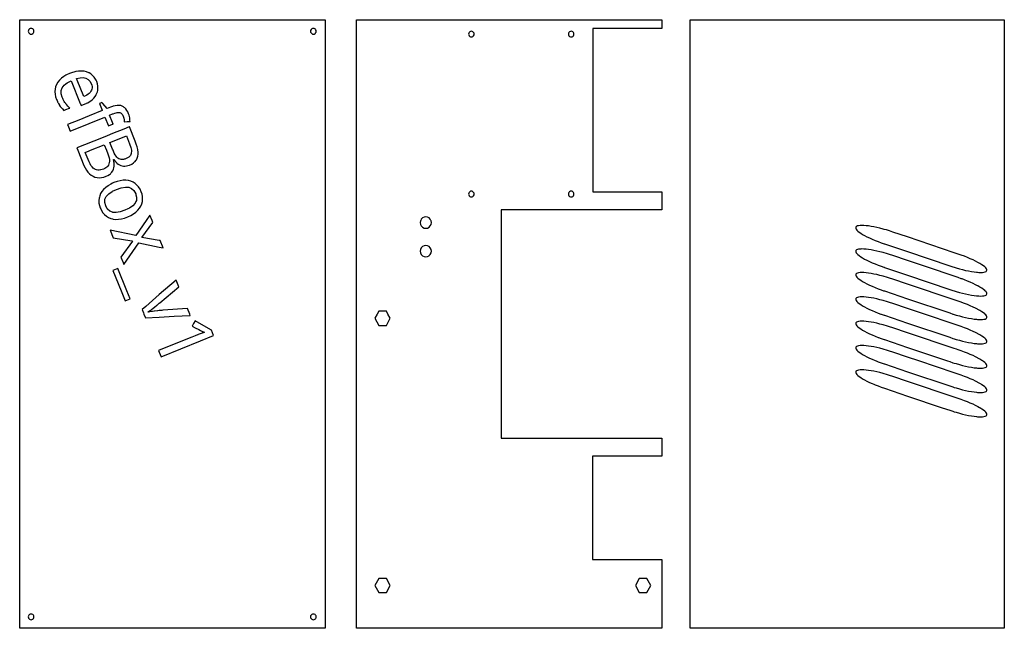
# Model space of a CAD drawing. Extents: x -180 to 165, y 105 to 318.
import ezdxf

# ---------------------------------------------------------------- set-up
doc = ezdxf.new("R2010")
doc.units = 0
doc.layers.get('0').update_dxf_attribs({"linetype": 'CONTINUOUS'})

msp = doc.modelspace()

# ---------------------------------------------------------------- linework, layer by layer
at = {"color": 7}
for points in [[(-180, 318.100006), (-163.839996, 318.100006), (-131.072006, 318.100006), (-98.304001, 318.100006), (-79.744392, 318.100006), (-72.985001, 318.100006), (-72.985001, 313.354004), (-72.985001, 310.831726), (-72.985001, 280.586006), (-72.985001, 215.050003), (-72.985001, 149.514), (-72.985001, 116.746002), (-72.985001, 108.554001), (-72.985001, 105.050003), (-78.018837, 105.050003), (-81.919998, 105.050003), (-98.304001, 105.050003), (-131.072006, 105.050003), (-163.839996, 105.050003), (-172.031998, 105.050003), (-176.934067, 105.050003), (-180, 105.050003), (-180, 107.400726), (-180, 108.554001), (-180, 110.685356), (-180, 116.746002), (-180, 149.514), (-180, 182.586163), (-180, 211.34752), (-180, 215.050003), (-180, 247.818005), (-180, 280.586006), (-180, 288.778), (-180, 296.970001), (-180, 308.655006), (-180, 310.887131), (-180, 313.354004), (-180, 316.642006), (-180, 317.204872)], [(45.014, 251.488003), (32.768002, 251.488003), (20.834999, 251.488003), (16.384001, 251.488003), (0, 251.488003), (-11.277, 251.488003), (-11.277, 247.818005), (-11.277, 215.050003), (-11.277, 211.076003), (-11.277, 171.588001), (45.014, 171.588001), (45.014, 165.288002), (20.693001, 165.288002), (20.693001, 149.514), (20.693001, 129.074005), (45.014, 129.074005), (45.014, 122.522003), (45.014, 117.547005), (45.014, 105.050003), (43.855907, 105.050003), (-42.024803, 105.050003), (-47.424801, 105.050003), (-61.995998, 105.050003), (-61.995998, 131.893387), (-61.995998, 141.841385), (-61.995998, 149.514), (-61.995998, 215.050003), (-61.995998, 216.051003), (-61.995998, 231.434004), (-61.995998, 247.818005), (-61.995998, 280.586006), (-61.995998, 318.100006), (-32.768002, 318.100006), (-29.241718, 318.100006), (0, 318.100006), (13.057583, 318.100006), (16.778538, 318.100006), (20.834999, 318.100006), (32.768002, 318.100006), (45.014, 318.100006), (45.014, 314.994003), (32.768002, 314.994003), (20.834999, 314.994003), (20.834999, 313.354004), (20.834999, 313.318192), (20.834999, 310.840073), (20.834999, 307.991333), (20.834999, 280.586006), (20.834999, 264.202003), (20.834999, 257.889004), (32.768002, 257.889004), (45.014, 257.889004)], [(54.986, 318.100006), (131.072006, 318.100006), (165, 318.100006), (165, 280.586006), (165, 247.818005), (165, 215.050003), (165, 182.282001), (165, 149.514), (165, 105.050003), (131.072006, 105.050003), (54.986, 105.050003), (54.986, 149.514), (54.986, 215.050003), (54.986, 280.586006)], [(-175.197998, 313.457001), (-175.056, 313.736), (-175.007004, 314.046005), (-175.056, 314.356003), (-175.197998, 314.635002), (-175.419998, 314.857002), (-175.697006, 314.999001), (-176.005997, 315.049004), (-176.315002, 314.999001), (-176.593002, 314.857002), (-176.815002, 314.635002), (-176.957001, 314.356003), (-177.005005, 314.046005), (-176.957001, 313.736), (-176.815002, 313.457001), (-176.712006, 313.354004), (-176.593002, 313.235001), (-176.315002, 313.093002), (-176.005997, 313.044006), (-175.697006, 313.093002), (-175.419998, 313.235001), (-175.300995, 313.354004)], [(-77.912003, 314.635002), (-78.054001, 314.356003), (-78.102997, 314.046005), (-78.054001, 313.736), (-77.912003, 313.457001), (-77.808998, 313.354004), (-77.690002, 313.235001), (-77.412003, 313.093002), (-77.103996, 313.044006), (-76.794998, 313.093002), (-76.515999, 313.235001), (-76.397537, 313.354004), (-76.294998, 313.457001), (-76.153999, 313.736), (-76.105003, 314.046005), (-76.153999, 314.356003), (-76.294998, 314.635002), (-76.515999, 314.857002), (-76.794998, 314.999001), (-77.103996, 315.049004), (-77.412003, 314.999001), (-77.690002, 314.857002)], [(-20.766001, 313.075005), (-20.808437, 313.354004), (-20.813, 313.384003), (-20.951, 313.663002), (-21.166, 313.884003), (-21.438, 314.026001), (-21.737, 314.075005), (-22.038, 314.026001), (-22.309, 313.884003), (-22.524, 313.663002), (-22.662001, 313.384003), (-22.666563, 313.354004), (-22.709, 313.075005), (-22.662001, 312.766006), (-22.524, 312.487), (-22.309, 312.266006), (-22.038, 312.124001), (-21.737, 312.075005), (-21.438, 312.124001), (-21.166, 312.266006), (-20.951, 312.487), (-20.813, 312.766006)], [(14.22, 313.075005), (14.177563, 313.354004), (14.173, 313.384003), (14.035, 313.663002), (13.82, 313.884003), (13.548, 314.026001), (13.249, 314.075005), (12.948, 314.026001), (12.677, 313.884003), (12.462, 313.663002), (12.325, 313.384003), (12.32034, 313.354004), (12.277, 313.075005), (12.325, 312.766006), (12.462, 312.487), (12.677, 312.266006), (12.948, 312.124001), (13.249, 312.075005), (13.548, 312.124001), (13.82, 312.266006), (14.035, 312.487), (14.173, 312.766006)], [(-163.729004, 288.550003), (-163.839996, 288.706329), (-163.890884, 288.778), (-164.160004, 289.157005), (-164.363998, 289.484001), (-164.748001, 290.185005), (-164.931, 290.571007), (-165.108994, 290.988007), (-165.449997, 292.196007), (-165.450607, 292.874001), (-165.451004, 293.303001), (-165.113007, 294.307007), (-164.436996, 295.211006), (-163.839996, 295.679092), (-163.395004, 296.028), (-161.985992, 296.758003), (-158.764999, 288.778), (-158.730286, 288.691978), (-158.475998, 288.062004), (-157.050003, 288.639), (-156.746948, 288.778), (-156.576889, 288.856003), (-156.167007, 289.044006), (-155.647995, 289.347191), (-155.371002, 289.509003), (-154.662003, 290.036003), (-154.057999, 290.611), (-153.554001, 291.232002), (-153.335861, 291.591957), (-153.151001, 291.897003), (-152.845993, 292.591003), (-152.769989, 292.874001), (-152.651001, 293.317001), (-152.563995, 294.076004), (-152.587006, 294.874001), (-152.735001, 295.685005), (-153.007004, 296.507004), (-153.231216, 296.970001), (-153.391998, 297.302002), (-153.871002, 298.008003), (-154.442001, 298.623001), (-155.085999, 299.142006), (-155.647995, 299.461021), (-155.802994, 299.549004), (-156.595001, 299.845001), (-157.449005, 300.042999), (-158.365997, 300.125999), (-158.915436, 300.106361), (-159.345001, 300.091003), (-160.378006, 299.938004), (-160.987289, 299.780861), (-161.451996, 299.661003), (-162.567001, 299.263), (-163.639999, 298.772003), (-163.839996, 298.654579), (-164.587006, 298.216003), (-165.406998, 297.597), (-166.048843, 296.970001), (-166.098999, 296.921005), (-166.662994, 296.197006), (-167.095001, 295.426003), (-167.406006, 294.624001), (-167.593002, 293.786003), (-167.654999, 292.913002), (-167.652405, 292.874001), (-167.595993, 292.026001), (-167.410995, 291.124001), (-167.098999, 290.204002), (-166.927002, 289.795006), (-166.761169, 289.43354), (-166.73642, 289.381897), (-166.602936, 289.115677), (-166.565002, 289.040001), (-166.41423, 288.778), (-166.206329, 288.416763), (-166.186768, 288.382286), (-166.16571, 288.349045), (-165.780029, 287.768662), (-165.766006, 287.748001), (-165.541, 287.458), (-165.046997, 286.905006), (-164.492996, 286.362), (-163.839996, 286.626022), (-162.584167, 287.133774), (-162.50206, 287.166977), (-162.495941, 287.169449), (-162.455322, 287.185875), (-162.455002, 287.186005), (-162.491867, 287.222252), (-163.114182, 287.841766), (-163.148575, 287.879181), (-163.496994, 288.263)], [(-156.024002, 297.224007), (-155.769196, 296.970001), (-155.647995, 296.849182), (-155.386993, 296.589005), (-154.914993, 295.735001), (-154.742004, 295.218002), (-154.653, 294.729004), (-154.647003, 294.269005), (-154.714996, 293.834), (-154.850006, 293.420006), (-155.050995, 293.027), (-155.164902, 292.874001), (-155.319, 292.667), (-155.647995, 292.325005), (-156.037994, 292.002007), (-156.485992, 291.714005), (-156.983002, 291.449005), (-157.526001, 291.207001), (-159.852539, 296.970001), (-160.056, 297.474007), (-158.850998, 297.768005), (-157.774002, 297.822006), (-156.824997, 297.638)], [(-151.078995, 286.286003), (-155.647995, 284.438179), (-159.233093, 282.988266), (-163.231995, 281.371002), (-162.91539, 280.586006), (-162.311996, 279.090004), (-158.612946, 280.586006), (-157.616852, 280.988846), (-155.647995, 281.785103), (-150.158997, 284.005005), (-148.908997, 280.908005), (-148.906647, 280.908951), (-147.455994, 281.49572), (-147.259995, 281.575005), (-147.455994, 282.061005), (-148.509003, 284.672005), (-147.455994, 285.097755), (-147.212997, 285.196007), (-146.697006, 285.389999), (-146.238007, 285.533005), (-145.834, 285.624001), (-145.473007, 285.655006), (-145.151993, 285.642006), (-144.869003, 285.583), (-144.619995, 285.483002), (-144.399002, 285.342003), (-144.203995, 285.162003), (-144.035995, 284.925003), (-143.899918, 284.682007), (-143.882004, 284.650002), (-143.740005, 284.336006), (-143.619995, 284.000999), (-143.526993, 283.664001), (-143.410004, 282.998001), (-143.375, 282.681), (-143.360001, 282.395065), (-143.358994, 282.375999), (-142.286438, 282.44297), (-141.341003, 282.502007), (-141.362, 282.896004), (-141.399994, 283.312004), (-141.457001, 283.749001), (-141.548996, 284.215004), (-141.680893, 284.682007), (-141.684006, 284.693001), (-141.862, 285.181), (-142.143005, 285.804001), (-142.453995, 286.361), (-142.796005, 286.853004), (-143.177002, 287.270004), (-143.360001, 287.41143), (-143.604004, 287.600006), (-144.078995, 287.844002), (-144.598999, 288.017006), (-145.179001, 288.100006), (-145.817001, 288.091003), (-146.520996, 287.986), (-147.300003, 287.778999), (-147.455994, 287.722427), (-148.151993, 287.470001), (-149.356003, 286.983002), (-149.389099, 287.021339), (-150.905991, 288.778), (-151.177994, 289.093002), (-151.958923, 288.778), (-152.067993, 288.734001), (-151.122147, 286.392799), (-151.079025, 286.286064)], [(-146.983002, 269.197002), (-146.660995, 268.689003), (-146.344849, 268.298004), (-146.302002, 268.245003), (-146.124481, 268.073757), (-145.906006, 267.863003), (-145.488007, 267.529003), (-145.050003, 267.261002), (-144.589996, 267.058002), (-144.115005, 266.932003), (-143.621002, 266.865002), (-143.360001, 266.861946), (-143.108994, 266.859001), (-142.593002, 266.900002), (-142.076996, 267.008003), (-141.557999, 267.184002), (-140.757996, 267.563004), (-140.087006, 268.000004), (-139.760712, 268.298004), (-139.544998, 268.495003), (-139.264008, 268.852997), (-139.117996, 269.039001), (-138.802994, 269.648003), (-138.600998, 270.321003), (-138.514008, 271.042004), (-138.529999, 271.827003), (-138.607468, 272.394005), (-138.645996, 272.676003), (-138.848999, 273.594002), (-139.145004, 274.574001), (-139.533005, 275.618004), (-141.537262, 280.586006), (-141.552994, 280.625), (-141.649445, 280.586006), (-143.553879, 279.815895), (-147.455994, 278.23798), (-149.333588, 277.478733), (-151.334671, 276.669544), (-159.932007, 273.193005), (-159.609406, 272.394005), (-157.475998, 267.110004), (-157.072998, 266.221004), (-156.617996, 265.434002), (-156.113998, 264.749004), (-155.647995, 264.263279), (-155.589218, 264.202003), (-155.546997, 264.158005), (-154.940994, 263.670002), (-154.294006, 263.285004), (-153.615997, 263.015003), (-152.903, 262.850002), (-152.156006, 262.791004), (-151.373993, 262.831001), (-150.570007, 262.991005), (-149.742004, 263.271004), (-149.076004, 263.583004), (-148.507996, 263.942001), (-148.208099, 264.202003), (-148.042007, 264.346004), (-147.660995, 264.778004), (-147.455994, 265.097118), (-147.360992, 265.245003), (-147.141998, 265.746002), (-146.998993, 266.259003), (-146.914993, 266.796001), (-146.888, 267.359001), (-146.925995, 267.945004), (-146.97049, 268.298004), (-147.001007, 268.540005), (-147.113007, 269.144005), (-147.078888, 269.157909)], [(-145.919006, 269.965004), (-146.235046, 270.346004), (-146.244995, 270.358002), (-146.554001, 270.827003), (-146.854996, 271.396004), (-147.149002, 272.063004), (-147.282516, 272.394005), (-147.455994, 272.824078), (-148.391006, 275.142002), (-147.455994, 275.520046), (-142.610992, 277.479004), (-141.473999, 274.661003), (-141.033997, 273.357002), (-140.868317, 272.394005), (-140.841995, 272.241005), (-140.897995, 271.313004), (-141.209, 270.564003), (-141.794998, 269.953003), (-142.656998, 269.479004), (-143.139999, 269.308002), (-143.360001, 269.253487), (-143.595993, 269.195004), (-144.029007, 269.140003), (-144.445007, 269.161003), (-144.841003, 269.253002), (-145.218002, 269.415005), (-145.576004, 269.651005)], [(-150.391998, 274.333004), (-149.609711, 272.394005), (-149.104996, 271.143002), (-148.839005, 270.407002), (-148.658997, 269.732002), (-148.567001, 269.117004), (-148.542007, 268.564003), (-148.567963, 268.298004), (-148.591003, 268.062004), (-148.714005, 267.612003), (-148.897003, 267.200005), (-149.139008, 266.837002), (-149.436996, 266.521004), (-149.798996, 266.243004), (-150.205002, 266.001003), (-150.651993, 265.793003), (-151.154007, 265.617004), (-151.552002, 265.519535), (-151.643997, 265.497002), (-152.123993, 265.435001), (-152.589005, 265.436005), (-153.035004, 265.508003), (-153.460007, 265.650002), (-153.882004, 265.875004), (-154.278, 266.182003), (-154.651001, 266.570004), (-155.014999, 267.056004), (-155.350006, 267.639004), (-155.647995, 268.295761), (-155.658997, 268.320004), (-157.005997, 271.658005), (-155.647995, 272.207241), (-155.186218, 272.394005)], [(-137.026001, 254.488003), (-136.945999, 255.330002), (-136.974533, 256.010002), (-136.981995, 256.188004), (-137.141006, 257.044003), (-137.423004, 257.898003), (-137.841995, 258.783005), (-138.343002, 259.559002), (-138.923004, 260.225002), (-139.264008, 260.524956), (-139.570999, 260.795002), (-140.292007, 261.244003), (-141.082993, 261.574001), (-141.927002, 261.791004), (-142.830002, 261.893002), (-143.792999, 261.880005), (-144.815002, 261.730003), (-145.882004, 261.457005), (-146.996002, 261.059002), (-147.455994, 260.848717), (-148.080994, 260.563004), (-148.862213, 260.106003), (-149.039993, 260.002003), (-149.873001, 259.378002), (-150.589005, 258.697002), (-151.175995, 257.978004), (-151.630997, 257.221004), (-151.962006, 256.431004), (-152.069565, 256.010002), (-152.171005, 255.613003), (-152.257004, 254.768002), (-152.212997, 253.914001), (-152.046997, 253.060001), (-151.763, 252.207005), (-151.624771, 251.914001), (-151.345001, 251.321003), (-150.852005, 250.543003), (-150.281006, 249.872002), (-149.628006, 249.314003), (-148.908005, 248.865002), (-148.121002, 248.524002), (-147.455994, 248.354618), (-147.272995, 248.308002), (-146.358002, 248.211002), (-145.375, 248.232002), (-144.347, 248.373005), (-143.270004, 248.643002), (-142.145996, 249.042004), (-141.070999, 249.537003), (-140.121002, 250.101002), (-139.294006, 250.735004), (-139.264008, 250.763969), (-138.598007, 251.407002), (-138.024002, 252.121002), (-138.008179, 252.147488), (-137.572998, 252.876003), (-137.235001, 253.670002)], [(-147.615997, 257.958004), (-147.455994, 258.033981), (-146.044998, 258.704002), (-144.401993, 259.258003), (-142.977005, 259.504002), (-141.772995, 259.439003), (-140.778, 259.051003), (-139.972, 258.298004), (-139.354004, 257.182003), (-139.264008, 256.845325), (-139.040695, 256.010002), (-139.026001, 255.955002), (-139.082001, 254.847004), (-139.264008, 254.436569), (-139.520996, 253.857002), (-140.341995, 252.974003), (-141.535995, 252.160004), (-142.054459, 251.914001), (-143.104004, 251.416004), (-144.751007, 250.860004), (-146.188004, 250.610004), (-147.412003, 250.666004), (-147.455994, 250.682816), (-148.417007, 251.050003), (-149.231003, 251.800003), (-149.294388, 251.914001), (-149.850998, 252.915005), (-150.175995, 254.143002), (-150.115005, 255.253002), (-149.772293, 256.010002), (-149.664993, 256.247002), (-148.822998, 257.139004)], [(-20.813, 256.763004), (-20.77178, 257.034004), (-20.766001, 257.072002), (-20.813, 257.381004), (-20.951, 257.660004), (-21.166, 257.881004), (-21.438, 258.023003), (-21.651571, 258.058002), (-21.737, 258.072002), (-21.823, 258.058002), (-22.038, 258.023003), (-22.309, 257.881004), (-22.524, 257.660004), (-22.528, 257.651917), (-22.662001, 257.381004), (-22.709, 257.072002), (-22.662001, 256.763004), (-22.528, 256.492088), (-22.524, 256.484001), (-22.309, 256.263004), (-22.038, 256.121002), (-21.737, 256.071003), (-21.438, 256.121002), (-21.166, 256.263004), (-20.951, 256.484001)], [(12.948, 258.023003), (12.677, 257.881004), (12.462, 257.660004), (12.325, 257.381004), (12.288, 257.142815), (12.277, 257.072002), (12.288, 257.00119), (12.325, 256.763004), (12.462, 256.484001), (12.677, 256.263004), (12.948, 256.121002), (13.249, 256.071003), (13.548, 256.121002), (13.82, 256.263004), (14.035, 256.484001), (14.173, 256.763004), (14.21422, 257.034004), (14.22, 257.072002), (14.173, 257.381004), (14.035, 257.660004), (13.82, 257.881004), (13.548, 258.023003), (13.334429, 258.058002), (13.249, 258.072002), (13.163, 258.058002)], [(-140.670456, 240.638872), (-140.417007, 240.595003), (-144.518997, 235.011003), (-143.768433, 233.150587), (-143.464005, 232.396004), (-138.289001, 239.967003), (-131.072006, 238.473043), (-129.754181, 238.200249), (-129.753006, 238.200003), (-130.807007, 240.814003), (-130.809875, 240.814476), (-131.072006, 240.857689), (-137.248993, 241.876003), (-133.345001, 247.101002), (-133.634445, 247.818005), (-134.393005, 249.697002), (-135.69519, 247.818005), (-139.337006, 242.563004), (-148.296539, 244.374306), (-148.300003, 244.375004), (-147.251999, 241.778004), (-147.248871, 241.777462)], [(-35.854, 247.694004), (-35.915112, 247.818005), (-36.129002, 248.252003), (-36.560001, 248.694004), (-37.102001, 248.979004), (-37.703999, 249.077003), (-38.305, 248.979004), (-38.847, 248.694004), (-39.278, 248.252003), (-39.492668, 247.818005), (-39.554001, 247.694004), (-39.650002, 247.076004), (-39.554001, 246.458004), (-39.278, 245.900003), (-38.847, 245.457003), (-38.305, 245.173002), (-37.703999, 245.075003), (-37.102001, 245.173002), (-36.560001, 245.457003), (-36.129002, 245.900003), (-35.854, 246.458004), (-35.758999, 247.076004)], [(112.945999, 245.075003), (113.079002, 244.785004), (113.320999, 244.466003), (113.669998, 244.121002), (114.124001, 243.751003), (114.677002, 243.363003), (114.688004, 243.356134), (115.323997, 242.959003), (116.057999, 242.541002), (116.874001, 242.117002), (117.763, 241.688004), (118.717003, 241.259003), (119.723999, 240.834003), (120.779999, 240.418003), (121.869003, 240.015003), (122.879997, 239.662878), (122.983002, 239.627003), (122.98597, 239.626003), (131.072006, 236.90452), (145.873001, 231.923002), (147.001007, 231.555002), (147.398026, 231.434004), (147.455994, 231.416332), (148.132996, 231.210003), (149.257996, 230.893003), (150.363998, 230.606003), (151.442001, 230.351003), (152.479004, 230.131003), (153.468002, 229.949003), (154.397003, 229.806003), (155.257996, 229.703003), (155.647995, 229.671703), (156.042999, 229.640003), (156.744003, 229.621003), (157.356003, 229.643003), (157.869995, 229.707003), (158.283997, 229.813003), (158.591995, 229.959003), (158.791, 230.143003), (158.880997, 230.365003), (158.858994, 230.622003), (158.725998, 230.912004), (158.485001, 231.231003), (158.280243, 231.434004), (158.136002, 231.577003), (157.682007, 231.945004), (157.128998, 232.335003), (156.481995, 232.739002), (155.746002, 233.156004), (154.929993, 233.581003), (154.042007, 234.010002), (153.087997, 234.439003), (152.080002, 234.863003), (151.024994, 235.279003), (149.936005, 235.683002), (148.822006, 236.071003), (147.455994, 236.530773), (131.072006, 242.045315), (125.932999, 243.775003), (124.804001, 244.143003), (123.671997, 244.487003), (122.879997, 244.710171), (122.546997, 244.804003), (121.441002, 245.091003), (120.363998, 245.347004), (119.327003, 245.566004), (118.337997, 245.749002), (117.408997, 245.892002), (116.547997, 245.995003), (115.762001, 246.056004), (115.060997, 246.076002), (114.688004, 246.062572), (114.449997, 246.054003), (113.934998, 245.990004), (113.522003, 245.884003), (113.213997, 245.739002), (113.013, 245.553003), (112.924004, 245.332003)], [(-36.560001, 235.455004), (-36.486866, 235.530003), (-36.129002, 235.897003), (-35.854, 236.455004), (-35.758999, 237.073004), (-35.854, 237.691004), (-36.129002, 238.249002), (-36.560001, 238.691004), (-37.102001, 238.975002), (-37.703999, 239.073004), (-38.305, 238.975002), (-38.847, 238.691004), (-39.278, 238.249002), (-39.554001, 237.691004), (-39.650002, 237.073004), (-39.554001, 236.455004), (-39.278, 235.897003), (-38.920132, 235.530003), (-38.847, 235.455004), (-38.305, 235.170004), (-37.703999, 235.073004), (-37.102001, 235.170004)], [(116.874001, 233.872004), (117.763, 233.443003), (118.717003, 233.014004), (119.723999, 232.589003), (120.779999, 232.174004), (121.869003, 231.770002), (122.833702, 231.434004), (122.879997, 231.417877), (122.983002, 231.382004), (131.072006, 228.659165), (145.873001, 223.677003), (147.001007, 223.309003), (147.455994, 223.170734), (148.132996, 222.965003), (149.257996, 222.647003), (150.363998, 222.360003), (151.442001, 222.105003), (152.479004, 221.886003), (153.468002, 221.703003), (154.397003, 221.560003), (155.257996, 221.457003), (155.647995, 221.4262), (156.042999, 221.395003), (156.744003, 221.376003), (157.356003, 221.398003), (157.869995, 221.462003), (158.283997, 221.568003), (158.591995, 221.713003), (158.791, 221.898003), (158.880997, 222.120003), (158.858994, 222.377003), (158.725998, 222.667003), (158.485001, 222.985003), (158.225769, 223.242003), (158.136002, 223.331003), (157.682007, 223.700003), (157.128998, 224.089003), (156.481995, 224.493003), (155.746002, 224.910003), (155.647995, 224.961044), (154.929993, 225.335003), (154.042007, 225.764003), (153.087997, 226.193003), (152.080002, 226.617003), (151.024994, 227.034003), (150.203522, 227.338003), (149.936005, 227.437003), (148.822006, 227.825003), (147.455994, 228.284832), (138.100861, 231.434004), (131.072006, 233.800089), (125.932999, 235.530003), (124.804001, 235.898003), (123.671997, 236.242002), (122.879997, 236.465172), (122.546997, 236.559004), (121.441002, 236.847004), (120.363998, 237.102003), (119.327003, 237.321003), (118.337997, 237.504004), (117.408997, 237.647003), (116.547997, 237.750004), (115.762001, 237.812002), (115.060997, 237.832003), (114.688004, 237.818573), (114.449997, 237.810003), (113.934998, 237.745003), (113.522003, 237.640003), (113.213997, 237.494003), (113.013, 237.308002), (112.924004, 237.087004), (112.945999, 236.830004), (113.079002, 236.541002), (113.320999, 236.222004), (113.669998, 235.876003), (114.124001, 235.507004), (114.677002, 235.118004), (114.688004, 235.111134), (115.323997, 234.714003), (116.057999, 234.296003)], [(-143.037994, 219.647003), (-141.296997, 220.351003), (-142.463669, 223.242003), (-145.615005, 231.051003), (-147.356003, 230.347003), (-144.48877, 223.242003)], [(158.591995, 213.468003), (158.791, 213.652003), (158.880997, 213.874003), (158.858994, 214.131003), (158.725998, 214.421003), (158.485001, 214.740003), (158.171402, 215.050003), (158.136002, 215.085003), (157.682007, 215.454003), (157.128998, 215.843003), (156.481995, 216.247003), (155.746002, 216.664003), (155.647995, 216.715045), (154.929993, 217.089003), (154.042007, 217.519003), (153.087997, 217.947003), (152.080002, 218.371003), (151.024994, 218.788003), (150.059998, 219.146003), (149.936005, 219.192003), (148.822006, 219.579003), (147.455994, 220.038892), (131.072006, 225.554865), (125.932999, 227.285003), (124.804001, 227.652003), (123.671997, 227.997003), (122.879997, 228.220171), (122.546997, 228.314003), (121.441002, 228.601003), (120.363998, 228.856003), (119.327003, 229.076003), (118.337997, 229.258003), (117.408997, 229.401003), (116.547997, 229.505003), (115.762001, 229.566003), (115.060997, 229.586003), (114.688004, 229.572573), (114.449997, 229.564003), (113.934998, 229.500003), (113.522003, 229.394003), (113.213997, 229.248003), (113.013, 229.063003), (112.924004, 228.842003), (112.945999, 228.585003), (113.079002, 228.295003), (113.320999, 227.976003), (113.669998, 227.631003), (114.124001, 227.261003), (114.677002, 226.873003), (114.688004, 226.866117), (115.323997, 226.468003), (116.057999, 226.051003), (116.874001, 225.626003), (117.763, 225.197003), (118.717003, 224.768003), (119.723999, 224.344003), (120.779999, 223.928003), (121.869003, 223.524003), (122.680756, 223.242003), (122.879997, 223.172785), (122.983002, 223.137003), (131.072006, 220.413813), (145.873001, 215.431003), (147.001007, 215.064003), (147.046936, 215.050003), (147.455994, 214.925333), (148.132996, 214.719003), (149.257996, 214.401003), (150.363998, 214.115003), (151.442001, 213.860003), (152.479004, 213.640003), (153.468002, 213.457003), (154.397003, 213.314003), (155.257996, 213.211003), (155.647995, 213.1802), (156.042999, 213.149003), (156.744003, 213.130003), (157.356003, 213.152003), (157.869995, 213.216003), (158.283997, 213.322003)], [(-136.624817, 215.451072), (-136.462891, 215.050003), (-135.934006, 213.740003), (-131.072006, 214.003976), (-125.840408, 214.288016), (-120.223, 214.593003), (-120.407417, 215.050003), (-121.181, 216.967003), (-129.880005, 216.361003), (-130.215118, 216.330482), (-130.381195, 216.315355), (-130.431747, 216.310635), (-131.072006, 216.243504), (-131.557465, 216.192603), (-131.62233, 216.185801), (-131.756058, 216.172052), (-132.800385, 216.063987), (-132.849701, 216.057968), (-133.514862, 215.975055), (-133.575867, 215.966573), (-134.373322, 215.851987), (-134.427292, 215.842821), (-134.975998, 215.745003), (-134.983871, 215.764256), (-134.994629, 215.790601), (-134.996796, 215.795908), (-135.012787, 215.835048), (-135.014008, 215.838003), (-134.99881, 215.847921), (-134.968781, 215.868988), (-134.505783, 216.181074), (-134.43663, 216.2334), (-133.253494, 217.123078), (-133.192627, 217.169658), (-132.795395, 217.475281), (-131.907944, 218.158087), (-131.855545, 218.199126), (-131.072006, 218.839304), (-130.979843, 218.914595), (-130.927994, 218.957003), (-124.25, 224.570004), (-125.200996, 226.925003), (-131.072006, 221.847755), (-135.799194, 217.759669), (-137.102005, 216.633003), (-136.708969, 215.659529), (-136.681046, 215.590341), (-136.677216, 215.580867), (-136.654343, 215.524222)], [(114.677002, 218.358003), (114.688004, 218.351135), (115.323997, 217.954003), (116.057999, 217.536003), (116.874001, 217.112003), (117.763, 216.683003), (118.717003, 216.254003), (119.723999, 215.829003), (120.779999, 215.414003), (121.761177, 215.050003), (121.869003, 215.010003), (122.879997, 214.657877), (122.983002, 214.622003), (131.072006, 211.899166), (145.873001, 206.917003), (147.001007, 206.549003), (147.455994, 206.410734), (148.132996, 206.205003), (149.257996, 205.887003), (150.363998, 205.600003), (151.442001, 205.345003), (152.479004, 205.126003), (153.468002, 204.943003), (154.397003, 204.800003), (155.257996, 204.697003), (155.647995, 204.666201), (156.042999, 204.635003), (156.744003, 204.616003), (157.356003, 204.638003), (157.869995, 204.702003), (158.283997, 204.808003), (158.591995, 204.953003), (158.791, 205.138003), (158.880997, 205.360003), (158.858994, 205.617003), (158.725998, 205.907003), (158.485001, 206.225003), (158.136002, 206.571003), (157.782883, 206.858003), (157.682007, 206.940003), (157.128998, 207.329003), (156.481995, 207.733003), (155.746002, 208.150003), (155.647995, 208.201045), (154.929993, 208.575003), (154.042007, 209.004003), (153.087997, 209.433003), (152.080002, 209.857003), (151.024994, 210.274003), (149.936005, 210.677003), (149.140701, 210.954003), (148.822006, 211.065003), (147.455994, 211.524832), (136.983887, 215.050003), (131.072006, 217.040089), (125.932999, 218.770003), (124.804001, 219.138003), (123.671997, 219.482003), (122.879997, 219.705171), (122.546997, 219.799003), (121.441002, 220.087003), (120.363998, 220.342003), (119.327003, 220.561003), (118.337997, 220.744003), (117.408997, 220.887003), (116.547997, 220.990003), (115.762001, 221.052003), (115.060997, 221.072003), (114.688004, 221.058573), (114.449997, 221.050003), (113.934998, 220.985003), (113.522003, 220.880003), (113.213997, 220.734003), (113.013, 220.549003), (112.924004, 220.327003), (112.945999, 220.070003), (113.079002, 219.781003), (113.320999, 219.462003), (113.669998, 219.116003), (114.124001, 218.747003)], [(-54.209, 216.051003), (-54.752148, 215.050003), (-55.558998, 213.563003), (-54.209, 211.076003), (-51.508999, 211.076003), (-50.159, 213.563003), (-50.965855, 215.050003), (-51.508999, 216.051003)], [(-115.91053, 208.921783), (-115.264, 208.660003), (-115.399155, 208.610755), (-117.499107, 207.842976), (-117.621025, 207.7984), (-117.698112, 207.768988), (-118.462952, 207.47367), (-118.551125, 207.43824), (-119.655998, 206.992003), (-131.072006, 202.374857), (-131.309006, 202.279003), (-131.072006, 201.692222), (-130.417999, 200.073003), (-116.615967, 205.654496), (-112.040001, 207.505003), (-112.803001, 209.397003), (-112.972885, 209.494822), (-118.502998, 212.679003), (-119.059814, 211.710538), (-119.554001, 210.851003), (-118.474869, 210.261004), (-117.286003, 209.611003), (-117.25296, 209.594245), (-116.654488, 209.291289), (-116.653015, 209.290544), (-116.615395, 209.270981), (-116.603844, 209.264982), (-116.18499, 209.047397), (-116.052849, 208.985491), (-116.019936, 208.970071), (-115.97818, 208.950511), (-115.945061, 208.935762), (-115.941925, 208.934368)], [(158.134995, 198.056004), (157.682999, 198.425003), (157.339157, 198.666002), (157.128006, 198.814003), (156.481995, 199.219003), (155.746002, 199.635003), (155.647995, 199.686228), (154.931, 200.061003), (154.042007, 200.490003), (153.089005, 200.919003), (152.080002, 201.343003), (151.024994, 201.759003), (149.936005, 202.163003), (148.820999, 202.551003), (148.19429, 202.762003), (147.455994, 203.010575), (131.072006, 208.526789), (125.932999, 210.257003), (124.804001, 210.624003), (123.670998, 210.968003), (122.879997, 211.191286), (122.547997, 211.285003), (121.441002, 211.573003), (120.364998, 211.828003), (119.325996, 212.047003), (118.338997, 212.230003), (117.408997, 212.373003), (116.547997, 212.476003), (115.763, 212.538003), (115.059998, 212.557003), (114.688004, 212.543609), (114.448997, 212.535003), (113.933998, 212.471003), (113.521004, 212.365003), (113.212997, 212.219003), (113.014, 212.035003), (112.924004, 211.813003), (112.946999, 211.555003), (113.079002, 211.267003), (113.320999, 210.947003), (113.670998, 210.602003), (114.123001, 210.233003), (114.676003, 209.844003), (114.688004, 209.836503), (115.323997, 209.439003), (116.057999, 209.023003), (116.874001, 208.598003), (117.763, 208.169003), (118.716003, 207.740003), (119.724998, 207.315003), (120.779999, 206.899003), (120.890518, 206.858003), (121.869003, 206.495003), (122.879997, 206.142878), (122.983002, 206.107003), (131.072006, 203.38452), (145.091583, 198.666002), (145.873001, 198.403004), (147.001007, 198.035004), (147.455994, 197.896456), (148.134003, 197.690002), (149.257996, 197.374002), (150.363998, 197.086002), (151.440994, 196.831003), (152.479996, 196.612003), (153.466995, 196.429003), (154.397003, 196.285004), (155.257996, 196.182003), (155.647995, 196.151697), (156.042999, 196.121002), (156.744995, 196.101004), (157.356995, 196.123003), (157.869995, 196.187002), (158.283005, 196.293003), (158.591995, 196.439003), (158.791, 196.624002), (158.880005, 196.846003), (158.858002, 197.103003), (158.725998, 197.392002), (158.485001, 197.711002)], [(115.762001, 204.023003), (115.060997, 204.043003), (114.688004, 204.029572), (114.449997, 204.021003), (113.934998, 203.957003), (113.522003, 203.851003), (113.213997, 203.705003), (113.013, 203.520003), (112.924004, 203.299003), (112.945999, 203.042003), (113.079002, 202.752003), (113.320999, 202.433003), (113.669998, 202.088003), (114.124001, 201.718003), (114.677002, 201.330003), (114.688004, 201.323134), (115.323997, 200.926003), (116.058998, 200.508003), (116.874001, 200.083003), (117.763, 199.654003), (118.717003, 199.225003), (119.723999, 198.801003), (120.066689, 198.666002), (120.779999, 198.385002), (121.869003, 197.981003), (122.879997, 197.629786), (122.983002, 197.594004), (131.072006, 194.870811), (145.873001, 189.888002), (147.001007, 189.521004), (147.455994, 189.382332), (148.132996, 189.176003), (149.257996, 188.859003), (150.363998, 188.572002), (151.442001, 188.317003), (152.479004, 188.097004), (153.468002, 187.914003), (154.397003, 187.771004), (155.257996, 187.668003), (155.647995, 187.637201), (156.042999, 187.606003), (156.744003, 187.587004), (157.356003, 187.609003), (157.869995, 187.673002), (158.283997, 187.779003), (158.591995, 187.925003), (158.791, 188.109003), (158.880997, 188.331003), (158.858994, 188.588003), (158.725998, 188.878002), (158.485001, 189.197002), (158.136002, 189.542004), (157.682007, 189.911003), (157.128998, 190.300003), (156.850342, 190.474003), (156.481995, 190.704002), (155.746002, 191.121002), (155.647995, 191.172165), (154.929993, 191.547003), (154.042007, 191.976004), (153.087997, 192.404003), (152.080002, 192.828003), (151.024994, 193.245003), (149.936005, 193.649004), (148.822998, 194.036003), (147.455994, 194.496208), (135.069992, 198.666002), (131.072006, 200.01194), (125.932999, 201.742003), (124.804001, 202.109003), (123.671997, 202.454003), (122.879997, 202.677171), (122.578941, 202.762003), (122.546997, 202.771003), (121.442001, 203.058003), (120.363998, 203.313003), (119.327003, 203.533003), (118.337997, 203.716003), (117.408997, 203.859003), (116.547997, 203.962003)], [(153.087997, 183.891003), (152.080002, 184.315002), (151.024994, 184.732002), (149.936005, 185.134003), (148.822998, 185.522003), (147.455994, 185.982149), (131.072006, 191.497166), (125.932999, 193.227003), (124.804001, 193.595003), (123.671997, 193.939003), (122.879997, 194.16217), (122.546997, 194.256002), (121.442001, 194.544003), (121.332085, 194.570004), (120.363998, 194.799004), (119.327003, 195.018003), (118.337997, 195.201002), (117.408997, 195.344004), (116.547997, 195.447002), (115.762001, 195.509003), (115.060997, 195.529003), (114.688004, 195.515574), (114.449997, 195.507004), (113.934998, 195.442003), (113.522003, 195.337004), (113.213997, 195.191004), (113.013, 195.006002), (112.924004, 194.784002), (112.945999, 194.527002), (113.079002, 194.238003), (113.320999, 193.919003), (113.669998, 193.573004), (114.124001, 193.204002), (114.677002, 192.815002), (114.688004, 192.808134), (115.323997, 192.411003), (116.058998, 191.993004), (116.874001, 191.569002), (117.763, 191.140003), (118.717003, 190.711002), (119.278549, 190.474003), (119.723999, 190.286003), (120.779999, 189.871002), (121.869003, 189.467003), (122.983002, 189.079002), (131.072006, 186.35652), (143.178131, 182.282001), (145.873001, 181.375004), (147.001007, 181.007004), (147.455994, 180.868736), (148.132996, 180.663002), (149.257996, 180.345001), (150.363998, 180.058002), (151.442001, 179.803001), (152.479004, 179.584003), (153.468002, 179.401005), (154.397003, 179.258003), (155.257996, 179.155003), (155.647995, 179.124199), (156.042999, 179.093002), (156.744003, 179.074001), (157.356003, 179.096004), (157.869995, 179.160004), (158.283997, 179.266003), (158.591995, 179.411003), (158.791, 179.596004), (158.880997, 179.818005), (158.858994, 180.075005), (158.725998, 180.365002), (158.485001, 180.683002), (158.136002, 181.029003), (157.682007, 181.398003), (157.128998, 181.787003), (156.481995, 182.191002), (156.321381, 182.282001), (155.746002, 182.608002), (155.647995, 182.659046), (154.929993, 183.033005), (154.042007, 183.462004)], [(-54.209, 122.522003), (-55.558998, 120.035004), (-54.209, 117.548004), (-51.508999, 117.548004), (-50.159, 120.035004), (-51.508999, 122.522003)], [(35.730999, 120.035004), (37.080002, 117.547005), (39.779999, 117.547005), (41.129002, 120.035004), (39.779999, 122.522003), (37.080002, 122.522003), (35.730999, 120.035004)], [(-176.593002, 108.239006), (-176.315002, 108.097), (-176.005997, 108.047005), (-175.697006, 108.097), (-175.419998, 108.239006), (-175.197998, 108.461006), (-175.150665, 108.554001), (-175.056, 108.740005), (-175.007004, 109.050003), (-175.056, 109.360001), (-175.197998, 109.639), (-175.419998, 109.861), (-175.697006, 110.003006), (-176.005997, 110.052002), (-176.315002, 110.003006), (-176.593002, 109.861), (-176.815002, 109.639), (-176.957001, 109.360001), (-177.005005, 109.050003), (-176.957001, 108.740005), (-176.862335, 108.554001), (-176.815002, 108.461006)], [(-78.054001, 108.740005), (-77.959335, 108.554001), (-77.912003, 108.461006), (-77.690002, 108.239006), (-77.412003, 108.097), (-77.103996, 108.047005), (-76.794998, 108.097), (-76.515999, 108.239006), (-76.294998, 108.461006), (-76.248001, 108.554001), (-76.153999, 108.740005), (-76.105003, 109.050003), (-76.153999, 109.360001), (-76.294998, 109.639), (-76.515999, 109.861), (-76.794998, 110.003006), (-77.103996, 110.052002), (-77.412003, 110.003006), (-77.690002, 109.861), (-77.912003, 109.639), (-78.054001, 109.360001), (-78.102997, 109.050003)]]:
    msp.add_lwpolyline(points, close=True, dxfattribs=at)

doc.saveas('drawing.dxf')
